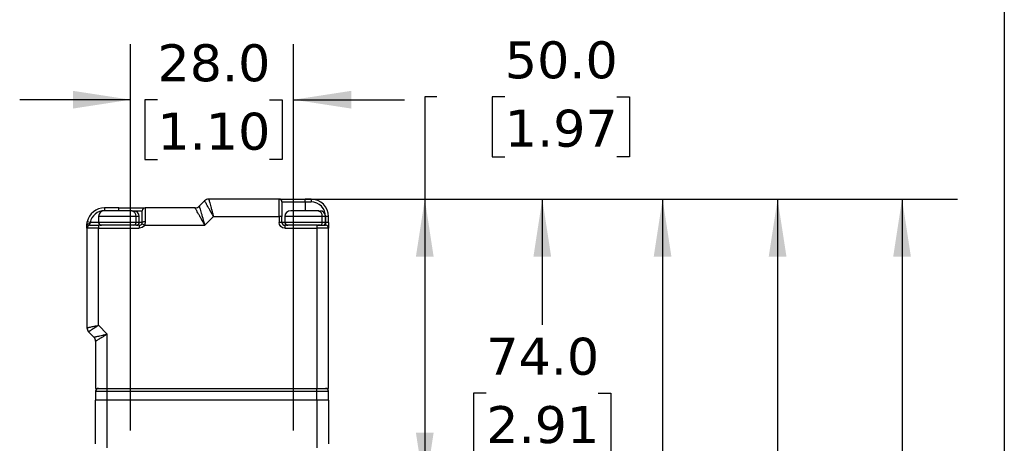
# Model space of a CAD drawing. Header units: millimetres. Extents: x 25 to 1092, y 25 to 838.
# Tile 57 of 60: x 867 to 1092, y 486 to 583. Entities that reach past the tile are written whole.
import ezdxf

# ---------------------------------------------------------------- set-up
doc = ezdxf.new("R2010")
doc.units = ezdxf.units.MM
doc.header["$LTSCALE"] = 4
doc.linetypes.add('SLD-Solid', pattern=[0])
doc.layers.add('DIMENSIONS', color=140, linetype='SLD-Solid', lineweight=25)
doc.layers.add('TEXT', color=140, linetype='SLD-Solid', lineweight=25)
doc.styles.add('SLDTEXTSTYLE0', font='VERDANA.TTF')
doc.dimstyles.new('SLDDIMSTYLE0', dxfattribs={"dimtxt": 8.632031, "dimasz": 13.208, "dimexe": 0, "dimexo": 0.0625, "dimgap": 2.158008, "dimtad": 0, "dimtih": 1, "dimtoh": 1, "dimlfac": 0.75, "dimrnd": 1e-09, "dimzin": 4, "dimdsep": 46, "dimtxsty": 'SLDTEXTSTYLE0', "dimsah": 1, "dimcen": 0.09, "dimadec": 0, "dimazin": 1, "dimtfac": 1, "dimtmove": 0, "dimatfit": 0, "dimfxl": 0, "dimfrac": 2, "dimtolj": 1, "dimtzin": 12, "dimarcsym": 0})
doc.dimstyles.new('SLDDIMSTYLE2', dxfattribs={"dimtxt": 8.632031, "dimasz": 13.208, "dimexe": 0, "dimexo": 0.0625, "dimgap": 2.158008, "dimtad": 0, "dimtih": 1, "dimtoh": 1, "dimlfac": 0.75, "dimrnd": 1e-09, "dimzin": 4, "dimdsep": 46, "dimtxsty": 'SLDTEXTSTYLE0', "dimsah": 1, "dimcen": 0.09, "dimadec": 0, "dimazin": 1, "dimtfac": 1, "dimtofl": 0, "dimtmove": 0, "dimatfit": 3, "dimfxl": 0, "dimfrac": 2, "dimtolj": 1, "dimtzin": 12, "dimarcsym": 0})

# ---------------------------------------------------------------- blocks, each defined once
blk = doc.blocks.new('_D_5')
at = {"layer": 'DIMENSIONS'}
for p, q in [((892.09, 488.92), (892.09, 577.36)), ((929.42, 488.92), (929.42, 577.36)), ((892.09, 564.66), (866.69, 564.66)), ((898.24, 564.66), (895.34, 564.66)), ((895.34, 564.66), (895.34, 550.94)), ((923.89, 564.66), (926.79, 564.66)), ((926.79, 564.66), (926.79, 550.94)), ((929.42, 564.66), (954.82, 564.66)), ((895.34, 550.94), (898.24, 550.94)), ((926.79, 550.94), (923.89, 550.94))]:
    blk.add_line(p, q, dxfattribs=at)
for points in [[(892.09, 564.66), (878.88, 566.69), (878.88, 562.63)], [(929.42, 564.66), (942.63, 562.63), (942.63, 566.69)]]:
    blk.add_solid(points, dxfattribs=at)
at = {"layer": 'DIMENSIONS', "char_height": 8.467, "attachment_point": 1, "style": 'SLDTEXTSTYLE0'}
for s, insert in [('28.0', (898.24, 577.35)), ('1.10', (898.24, 561.69))]:
    blk.add_mtext(s, dxfattribs=dict(at, insert=insert))
blk = doc.blocks.new('_D_6')
at = {"layer": 'DIMENSIONS'}
for p, q in [((962.24, 565.34), (959.47, 565.34)), ((959.47, 565.34), (959.47, 541.92)), ((977.8, 565.34), (974.9, 565.34)), ((974.9, 565.34), (974.9, 551.62)), ((1003.45, 565.34), (1006.35, 565.34)), ((1006.35, 565.34), (1006.35, 551.62)), ((974.9, 551.62), (977.8, 551.62)), ((1006.35, 551.62), (1003.45, 551.62)), ((931.17, 541.92), (972.17, 541.92)), ((959.47, 541.92), (959.47, 475.25)), ((945.75, 475.25), (972.17, 475.25))]:
    blk.add_line(p, q, dxfattribs=at)
for points in [[(959.47, 541.92), (957.43, 528.71), (961.5, 528.71)], [(959.47, 475.25), (961.5, 488.46), (957.43, 488.46)]]:
    blk.add_solid(points, dxfattribs=at)
at = {"layer": 'DIMENSIONS', "char_height": 8.467, "attachment_point": 1, "style": 'SLDTEXTSTYLE0'}
for s, insert in [('50.0', (977.8, 578.03)), ('1.97', (977.8, 562.38))]:
    blk.add_mtext(s, dxfattribs=dict(at, insert=insert))
blk = doc.blocks.new('_D_7')
at = {"layer": 'DIMENSIONS'}
for p, q in [((931.17, 541.92), (999.08, 541.92)), ((986.38, 541.92), (986.38, 513.15)), ((973.55, 497.49), (970.66, 497.49)), ((970.66, 497.49), (970.66, 483.78)), ((999.21, 497.49), (1002.1, 497.49)), ((1002.1, 497.49), (1002.1, 483.78)), ((970.66, 483.78), (973.55, 483.78)), ((1002.1, 483.78), (999.21, 483.78)), ((986.38, 443.25), (986.38, 481.84)), ((948.55, 443.25), (999.08, 443.25))]:
    blk.add_line(p, q, dxfattribs=at)
for points in [[(986.38, 541.92), (984.35, 528.71), (988.41, 528.71)], [(986.38, 443.25), (988.41, 456.46), (984.35, 456.46)]]:
    blk.add_solid(points, dxfattribs=at)
at = {"layer": 'DIMENSIONS', "char_height": 8.467, "attachment_point": 1, "style": 'SLDTEXTSTYLE0'}
for s, insert in [('74.0', (973.55, 510.18)), ('2.91', (973.55, 494.53))]:
    blk.add_mtext(s, dxfattribs=dict(at, insert=insert))
blk = doc.blocks.new('_D_8')
at = {"layer": 'DIMENSIONS'}
for p, q in [((931.17, 541.92), (1052.97, 541.92)), ((1040.27, 541.92), (1040.27, 448.21)), ((1027.45, 432.56), (1024.55, 432.56)), ((1024.55, 432.56), (1024.55, 418.84)), ((1053.1, 432.56), (1056, 432.56)), ((1056, 432.56), (1056, 418.84)), ((1024.55, 418.84), (1027.45, 418.84)), ((1056, 418.84), (1053.1, 418.84)), ((1040.27, 367.25), (1040.27, 416.91)), ((948.55, 367.25), (1052.97, 367.25))]:
    blk.add_line(p, q, dxfattribs=at)
for points in [[(1040.27, 541.92), (1038.24, 528.71), (1042.31, 528.71)], [(1040.27, 367.25), (1042.31, 380.46), (1038.24, 380.46)]]:
    blk.add_solid(points, dxfattribs=at)
at = {"layer": 'DIMENSIONS', "char_height": 8.467, "attachment_point": 1, "style": 'SLDTEXTSTYLE0'}
for s, insert in [('131.0', (1023.86, 445.25)), ('5.16', (1027.45, 429.59))]:
    blk.add_mtext(s, dxfattribs=dict(at, insert=insert))
blk = doc.blocks.new('_D_9')
at = {"layer": 'DIMENSIONS'}
for p, q in [((931.17, 541.92), (1026.63, 541.92)), ((1013.93, 541.92), (1013.93, 481.42)), ((1001.11, 465.77), (998.21, 465.77)), ((998.21, 465.77), (998.21, 452.05)), ((1026.76, 465.77), (1029.66, 465.77)), ((1029.66, 465.77), (1029.66, 452.05)), ((998.21, 452.05), (1001.11, 452.05)), ((1029.66, 452.05), (1026.76, 452.05)), ((1013.93, 399.25), (1013.93, 450.12)), ((942.95, 399.25), (1026.63, 399.25))]:
    blk.add_line(p, q, dxfattribs=at)
for points in [[(1013.93, 541.92), (1011.9, 528.71), (1015.96, 528.71)], [(1013.93, 399.25), (1015.96, 412.46), (1011.9, 412.46)]]:
    blk.add_solid(points, dxfattribs=at)
at = {"layer": 'DIMENSIONS', "char_height": 8.467, "attachment_point": 1, "style": 'SLDTEXTSTYLE0'}
for s, insert in [('107.0', (997.52, 478.46)), ('4.21', (1001.11, 462.81))]:
    blk.add_mtext(s, dxfattribs=dict(at, insert=insert))
blk = doc.blocks.new('_D_10')
at = {"layer": 'DIMENSIONS'}
for p, q in [((931.17, 541.92), (1081.48, 541.92)), ((1068.78, 541.92), (1068.78, 410.55)), ((1055.95, 394.9), (1053.05, 394.9)), ((1053.05, 394.9), (1053.05, 381.18)), ((1081.6, 394.9), (1084.5, 394.9)), ((1084.5, 394.9), (1084.5, 381.18)), ((1053.05, 381.18), (1055.95, 381.18)), ((1084.5, 381.18), (1081.6, 381.18)), ((1068.78, 323.3), (1068.78, 379.25)), ((928.5, 323.3), (1081.48, 323.3))]:
    blk.add_line(p, q, dxfattribs=at)
for points in [[(1068.78, 541.92), (1066.75, 528.71), (1070.81, 528.71)], [(1068.78, 323.3), (1070.81, 336.5), (1066.75, 336.5)]]:
    blk.add_solid(points, dxfattribs=at)
at = {"layer": 'DIMENSIONS', "char_height": 8.467, "attachment_point": 1, "style": 'SLDTEXTSTYLE0'}
for s, insert in [('164.0', (1052.36, 407.59)), ('6.46', (1055.95, 391.94))]:
    blk.add_mtext(s, dxfattribs=dict(at, insert=insert))

msp = doc.modelspace()

# ---------------------------------------------------------------- linework, layer by layer
for p, q in [((909.028, 541.525), (907.809, 540.306)), ((926.085, 541.915), (909.971, 541.915)), ((926.085, 537.915), (926.085, 541.915)), ((926.752, 541.249), (932.085, 541.249)), ((932.085, 541.249), (932.085, 541.915)), ((933.419, 541.915), (932.085, 541.915)), ((932.085, 541.249), (933.419, 541.249)), ((932.085, 541.249), (932.085, 539.249)), ((933.419, 541.915), (933.419, 541.249)), ((886.085, 539.915), (886.085, 539.249)), ((889.419, 539.915), (886.085, 539.915)), ((889.419, 539.249), (889.419, 539.915)), ((892.55, 539.249), (892.209, 539.249)), ((892.858, 539.249), (894.752, 539.249)), ((906.866, 539.915), (895.419, 539.915)), ((895.419, 539.915), (895.419, 536.715)), ((935.217, 539.249), (934.876, 539.249)), ((884.752, 537.915), (884.752, 536.582)), ((893.326, 537.915), (884.752, 537.915)), ((893.326, 536.582), (893.326, 537.915)), ((894.085, 537.915), (893.326, 537.915)), ((894.085, 536.582), (894.085, 537.915)), ((909.076, 535.915), (911.076, 537.915)), ((911.076, 537.915), (926.085, 537.915)), ((926.085, 537.915), (926.085, 536.582)), ((926.752, 537.915), (926.085, 537.915)), ((926.752, 536.582), (926.752, 537.915)), ((927.419, 537.915), (927.419, 536.582)), ((935.992, 537.915), (927.419, 537.915)), ((935.992, 536.582), (935.992, 537.915)), ((936.752, 537.915), (935.992, 537.915)), ((936.752, 536.582), (936.752, 537.915)), ((936.752, 537.915), (936.752, 536.582)), ((937.419, 537.915), (936.752, 537.915)), ((937.419, 536.582), (937.419, 537.915)), ((882.085, 535.249), (882.085, 512.468)), ((884.752, 535.249), (882.085, 535.249)), ((882.819, 536.582), (882.166, 536.715)), ((882.752, 535.915), (882.752, 536.249)), ((884.752, 536.582), (882.819, 536.582)), ((893.326, 536.582), (884.752, 536.582)), ((894.085, 535.915), (884.752, 535.915)), ((884.752, 535.915), (884.752, 535.249)), ((884.752, 513.02), (884.752, 535.249)), ((884.752, 535.249), (894.085, 535.249)), ((894.085, 536.582), (893.326, 536.582)), ((894.752, 536.582), (894.085, 536.582)), ((894.085, 535.915), (894.085, 535.249)), ((895.24, 535.915), (894.663, 536.249)), ((895.24, 535.915), (909.076, 535.915)), ((926.752, 536.582), (926.085, 536.582)), ((927.419, 536.582), (926.752, 536.582)), ((935.992, 536.582), (927.419, 536.582)), ((927.419, 535.915), (927.419, 535.249)), ((934.752, 535.915), (927.419, 535.915)), ((927.419, 535.249), (934.752, 535.249)), ((934.752, 535.915), (934.752, 535.249)), ((934.752, 535.249), (934.752, 498.582)), ((937.419, 535.249), (934.752, 535.249)), ((935.434, 535.915), (934.906, 535.915)), ((936.752, 536.582), (935.992, 536.582)), ((936.752, 536.582), (936.752, 535.915)), ((937.419, 536.582), (936.752, 536.582)), ((937.419, 498.582), (937.419, 535.249)), ((886.752, 511.02), (884.752, 513.02)), ((882.476, 511.525), (883.695, 510.306)), ((886.752, 498.582), (886.752, 511.02)), ((884.085, 509.363), (884.085, 498.582)), ((884.085, 498.582), (886.752, 498.582)), ((886.752, 497.915), (886.752, 498.582)), ((886.752, 498.582), (934.752, 498.582)), ((934.752, 497.915), (934.752, 498.582)), ((934.752, 498.582), (937.419, 498.582)), ((884.085, 497.915), (886.752, 497.915)), ((884.085, 497.915), (884.085, 495.915)), ((886.752, 495.915), (886.752, 497.915)), ((886.752, 497.915), (934.752, 497.915)), ((934.752, 497.915), (937.419, 497.915)), ((934.752, 495.915), (934.752, 497.915)), ((937.419, 495.915), (937.419, 497.915)), ((886.752, 495.915), (884.085, 495.915)), ((886.752, 484.963), (886.752, 495.915)), ((934.752, 495.915), (886.752, 495.915)), ((934.752, 495.915), (934.752, 484.963)), ((937.419, 495.915), (934.752, 495.915))]:
    msp.add_line(p, q)
at = {"flags": 128}
msp.add_lwpolyline([(882.752, 536.249), (882.622, 536.242), (882.497, 536.223), (882.382, 536.192), (882.281, 536.151), (882.198, 536.1), (882.136, 536.043), (882.098, 535.98), (882.085, 535.915)], dxfattribs=at)
for centre, radius, start, end in [((909.971, 540.582), 1.333, 90, 135), ((926.085, 541.249), 0.667, 0, 90), ((933.419, 537.915), 4, 0, 90), ((886.085, 535.915), 4, 90, 168.46304), ((886.085, 537.915), 1.333, 90, 180), ((892.09, 538.015), 1.239, 355.38511, 84.48495), ((892.752, 537.915), 1.333, 0, 90), ((895.419, 539.249), 0.667, 90, 180), ((906.866, 541.249), 1.333, 270, 315), ((928.752, 537.915), 1.333, 90, 180), ((934.757, 538.015), 1.239, 355.38511, 84.48495), ((935.419, 537.915), 1.333, 0, 90), ((895.259, 535.782), 0.947, 80.27242, 122.34744), ((882.752, 535.249), 0.667, 90, 180), ((885.419, 536.582), 0.667, 180, 270), ((892.708, 536.532), 0.62, 275.51505, 4.61489), ((893.419, 536.582), 0.667, 270, 0), ((894.085, 536.582), 0.667, 270, 330), ((927.419, 536.582), 0.667, 180, 270), ((928.085, 536.582), 0.667, 180, 270), ((935.375, 536.532), 0.62, 275.51505, 4.61489), ((936.085, 536.582), 0.667, 270, 0), ((936.752, 535.249), 0.667, 0, 90), ((883.419, 512.468), 1.333, 180, 225), ((882.752, 509.363), 1.333, 0, 45), ((884.752, 497.915), 0.667, 90, 180), ((936.752, 497.915), 0.667, 0, 90)]:
    msp.add_arc(centre, radius, start, end)
for points, knots in [([(911.076, 537.915), (911.034, 537.988), (910.954, 538.13), (910.838, 538.334), (910.73, 538.523), (910.632, 538.697), (910.542, 538.855), (910.461, 538.998), (910.389, 539.126), (910.207, 539.447), (909.938, 539.92), (909.612, 540.496), (909.351, 540.955), (909.192, 541.235), (909.106, 541.387), (909.061, 541.466), (909.033, 541.516), (909.03, 541.522), (909.028, 541.525)], [0, 0, 0, 0, 0.0393974, 0.0762596, 0.1105867, 0.1423786, 0.1716352, 0.1983567, 0.2225431, 0.2441946, 0.3822507, 0.5058956, 0.6382125, 0.7638875, 0.8235791, 0.8828032, 0.9415974, 1, 1, 1, 1]), ([(909.971, 541.915), (909.971, 541.914), (909.972, 541.912), (909.977, 541.894), (909.985, 541.866), (909.996, 541.826), (910.01, 541.774), (910.028, 541.711), (910.066, 541.57), (910.146, 541.284), (910.286, 540.775), (910.463, 540.137), (910.619, 539.568), (910.748, 539.102), (910.841, 538.767), (910.952, 538.365), (911.032, 538.072), (911.076, 537.915)], [0, 0, 0, 0, 0.033334, 0.0667913, 0.1003791, 0.1341046, 0.1679747, 0.2019966, 0.236177, 0.3618437, 0.4941706, 0.6178073, 0.7558734, 0.8017001, 0.8576649, 0.9237658, 1, 1, 1, 1]), ([(886.085, 539.249), (885.317, 539.249), (884.572, 538.983), (883.382, 538.011), (882.973, 537.335), (882.819, 536.582)], [0, 0, 0, 0, 0.5, 0.5, 1, 1, 1, 1]), ([(892.209, 539.249), (891.943, 539.249), (891.531, 539.249), (890.758, 539.249), (890.108, 539.249), (889.427, 539.249), (888.557, 539.249), (887.551, 539.249), (886.773, 539.249), (886.338, 539.249), (886.145, 539.249), (886.062, 539.249), (886.085, 539.249), (886.086, 539.249)], [0, 0, 0, 0, 0.1467299, 0.2265221, 0.3063983, 0.3861907, 0.4660669, 0.6127967, 0.7595266, 0.8393189, 0.9191951, 0.9989874, 1, 1, 1, 1]), ([(894.752, 536.582), (894.752, 537.335), (894.752, 538.011), (894.752, 538.983), (894.752, 539.249), (894.752, 539.249)], [0, 0, 0, 0, 0.5, 0.5, 1, 1, 1, 1]), ([(909.076, 535.915), (909.031, 535.996), (908.945, 536.153), (908.82, 536.379), (908.704, 536.589), (908.598, 536.782), (908.501, 536.957), (908.413, 537.116), (908.335, 537.257), (908.139, 537.61), (907.853, 538.131), (907.499, 538.769), (907.218, 539.28), (907.044, 539.593), (906.951, 539.763), (906.902, 539.85), (906.872, 539.905), (906.868, 539.912), (906.866, 539.915)], [0, 0, 0, 0, 0.0412017, 0.0797206, 0.1155567, 0.1487101, 0.1791811, 0.2069699, 0.2320772, 0.2545034, 0.3962988, 0.5212127, 0.652328, 0.7745293, 0.8319077, 0.8885182, 0.9445008, 1, 1, 1, 1]), ([(907.809, 540.306), (907.81, 540.305), (907.81, 540.302), (907.816, 540.283), (907.825, 540.251), (907.838, 540.207), (907.854, 540.15), (907.874, 540.081), (907.919, 539.925), (908.01, 539.608), (908.172, 539.048), (908.373, 538.347), (908.554, 537.727), (908.7, 537.217), (908.805, 536.849), (908.933, 536.408), (909.026, 536.087), (909.076, 535.915)], [0, 0, 0, 0, 0.0316712, 0.0634803, 0.0954547, 0.1276216, 0.1600074, 0.1926383, 0.2255396, 0.3477315, 0.4788534, 0.6037576, 0.7455599, 0.7930824, 0.8513294, 0.9203023, 1, 1, 1, 1]), ([(934.876, 539.249), (934.609, 539.249), (934.197, 539.249), (933.425, 539.249), (932.775, 539.249), (932.094, 539.249), (931.224, 539.249), (930.218, 539.249), (929.439, 539.249), (929.004, 539.249), (928.812, 539.249), (928.729, 539.249), (928.752, 539.249), (928.752, 539.249)], [0, 0, 0, 0, 0.1467299, 0.2265221, 0.3063983, 0.3861907, 0.4660669, 0.6127967, 0.7595266, 0.8393189, 0.9191951, 0.9989874, 1, 1, 1, 1]), ([(882.085, 535.915), (882.086, 535.957), (882.087, 536.04), (882.093, 536.169), (882.103, 536.302), (882.119, 536.437), (882.139, 536.576), (882.157, 536.668), (882.166, 536.715)], [0, 0, 0, 0, 0.16451918, 0.32861577, 0.493263, 0.65942442, 0.82803759, 1, 1, 1, 1]), ([(882.752, 535.915), (882.753, 535.915), (882.755, 535.915), (882.773, 535.915), (882.801, 535.915), (882.84, 535.915), (882.919, 535.915), (883.068, 535.915), (883.328, 535.915), (883.646, 535.915), (883.964, 535.915), (884.253, 535.915), (884.501, 535.915), (884.668, 535.915), (884.752, 535.915)], [0, 0, 0, 0, 0.0482774, 0.0961591, 0.1439201, 0.1918374, 0.2401856, 0.370003, 0.5000481, 0.6298656, 0.7599108, 0.8401054, 0.919707, 1, 1, 1, 1]), ([(895.419, 536.715), (895.418, 536.668), (895.416, 536.576), (895.401, 536.437), (895.376, 536.302), (895.341, 536.169), (895.297, 536.04), (895.259, 535.957), (895.24, 535.915)], [0, 0, 0, 0, 0.1719624, 0.3405756, 0.506737, 0.6713842, 0.8354808, 1, 1, 1, 1]), ([(882.085, 512.468), (882.087, 512.468), (882.089, 512.468), (882.108, 512.472), (882.14, 512.479), (882.184, 512.489), (882.242, 512.501), (882.313, 512.515), (882.397, 512.533), (882.495, 512.553), (882.606, 512.575), (882.729, 512.601), (882.937, 512.644), (883.271, 512.713), (883.671, 512.796), (884.04, 512.873), (884.368, 512.94), (884.616, 512.992), (884.752, 513.02)], [0, 0, 0, 0, 0.04275957, 0.08597666, 0.12966021, 0.17381889, 0.21846109, 0.26359492, 0.30922825, 0.35536867, 0.40202353, 0.44919995, 0.49690481, 0.62030697, 0.75772679, 0.82065718, 0.90141936, 1, 1, 1, 1]), ([(884.752, 513.02), (884.7, 512.985), (884.599, 512.919), (884.454, 512.824), (884.321, 512.737), (884.202, 512.658), (884.095, 512.588), (884, 512.526), (883.789, 512.388), (883.488, 512.189), (883.166, 511.978), (882.934, 511.825), (882.766, 511.714), (882.635, 511.628), (882.543, 511.568), (882.486, 511.531), (882.479, 511.527), (882.476, 511.525)], [0, 0, 0, 0, 0.0444678, 0.085658, 0.1235703, 0.1582047, 0.1895609, 0.2176391, 0.2424392, 0.3798616, 0.5032923, 0.5903063, 0.6755668, 0.759118, 0.8410068, 0.9212832, 1, 1, 1, 1]), ([(883.695, 510.306), (883.696, 510.306), (883.698, 510.307), (883.717, 510.311), (883.747, 510.318), (883.788, 510.328), (883.842, 510.34), (883.956, 510.367), (884.182, 510.419), (884.572, 510.511), (885.06, 510.624), (885.516, 510.732), (885.937, 510.829), (886.313, 510.917), (886.596, 510.983), (886.752, 511.02)], [0, 0, 0, 0, 0.03635068, 0.07290382, 0.10971344, 0.14683243, 0.18431239, 0.22220343, 0.34333646, 0.47412574, 0.5994551, 0.74243787, 0.80891588, 0.89477114, 1, 1, 1, 1]), ([(886.752, 511.02), (886.691, 510.982), (886.573, 510.908), (886.403, 510.803), (886.247, 510.707), (886.107, 510.62), (885.982, 510.542), (885.871, 510.473), (885.627, 510.32), (885.276, 510.103), (884.851, 509.838), (884.51, 509.627), (884.287, 509.488), (884.163, 509.411), (884.098, 509.371), (884.089, 509.365), (884.085, 509.363)], [0, 0, 0, 0, 0.0474974, 0.0914324, 0.1318052, 0.168616, 0.2018654, 0.2315539, 0.2576827, 0.4006582, 0.5260043, 0.6567864, 0.7779355, 0.8532556, 0.9271378, 1, 1, 1, 1]), ([(937.419, 486.174), (937.419, 486.174), (937.419, 486.174), (937.419, 486.174), (937.419, 486.173), (937.419, 486.165), (937.419, 486.142), (937.419, 486.119), (937.419, 486.104)], [0, 0, 0, 0, 0.00028914, 0.00248605, 0.00654773, 0.04188041, 0.34268618, 1, 1, 1, 1])]:
    msp.add_open_spline(points, degree=3, knots=knots)
for points in [[(926.085, 541.915), (926.085, 541.915), (928.774, 541.915), (932.085, 541.915)], [(926.752, 541.249), (926.752, 541.249), (926.752, 539.755), (926.752, 537.915)], [(936.752, 537.915), (936.752, 539.755), (935.258, 541.249), (933.419, 541.249)], [(889.419, 539.915), (892.73, 539.915), (895.419, 539.915), (895.419, 539.915)], [(882.085, 535.249), (882.085, 535.249), (882.085, 535.503), (882.085, 535.915)], [(882.819, 536.582), (882.772, 536.467), (882.752, 536.35), (882.752, 536.249)], [(895.24, 535.915), (895.002, 535.503), (894.562, 535.249), (894.085, 535.249)], [(894.663, 536.249), (894.721, 536.35), (894.752, 536.467), (894.752, 536.582)], [(927.419, 535.249), (926.683, 535.249), (926.085, 535.846), (926.085, 536.582)], [(934.752, 535.915), (935.856, 535.915), (936.752, 535.915), (936.752, 535.915)], [(937.419, 536.582), (937.419, 535.846), (937.419, 535.249), (937.419, 535.249)], [(884.752, 498.582), (884.752, 498.582), (885.648, 498.582), (886.752, 498.582)], [(934.752, 498.582), (935.856, 498.582), (936.752, 498.582), (936.752, 498.582)], [(884.085, 485.915), (884.085, 489.108), (884.085, 492.497), (884.085, 495.915)], [(937.419, 495.915), (937.419, 492.497), (937.419, 489.108), (937.419, 485.915)]]:
    msp.add_open_spline(points, degree=3)
at = {"layer": 'TEXT'}
msp.add_line((1092.2, 838.2), (1092.2, 25.4), dxfattribs=at)

# ---------------------------------------------------------------- dimensions: what is measured, and where the dimension line sits
at = {"layer": 'DIMENSIONS'}
dim = msp.add_linear_dim(base=(929.419, 564.659), p1=(892.085, 483.835), p2=(929.419, 483.835), dimstyle='SLDDIMSTYLE0', dxfattribs=at)
dim.commit()
dim.dimension.update_dxf_attribs({"geometry": '_D_5', "text_midpoint": (911.065, 564.659), "dimtype": 160})
for base, p1, p2, picture, middle in [((959.465, 475.249), (926.085, 541.915), (940.672, 475.249), '_D_6', (959.465, 565.342)), ((1068.778, 541.915), (923.419, 323.296), (926.085, 541.915), '_D_10', (1068.778, 394.901)), ((986.38, 443.249), (926.085, 541.915), (943.472, 443.249), '_D_7', (986.38, 497.494)), ((1040.274, 367.249), (926.085, 541.915), (943.472, 367.249), '_D_8', (1040.274, 432.56)), ((1013.931, 399.249), (926.085, 541.915), (937.872, 399.249), '_D_9', (1013.931, 465.771))]:
    dim = msp.add_linear_dim(base=base, p1=p1, p2=p2, angle=90, dimstyle='SLDDIMSTYLE2', dxfattribs=at)
    dim.commit()
    dim.dimension.update_dxf_attribs({"geometry": picture, "text_midpoint": middle, "dimtype": 160})

doc.saveas('drawing.dxf')
